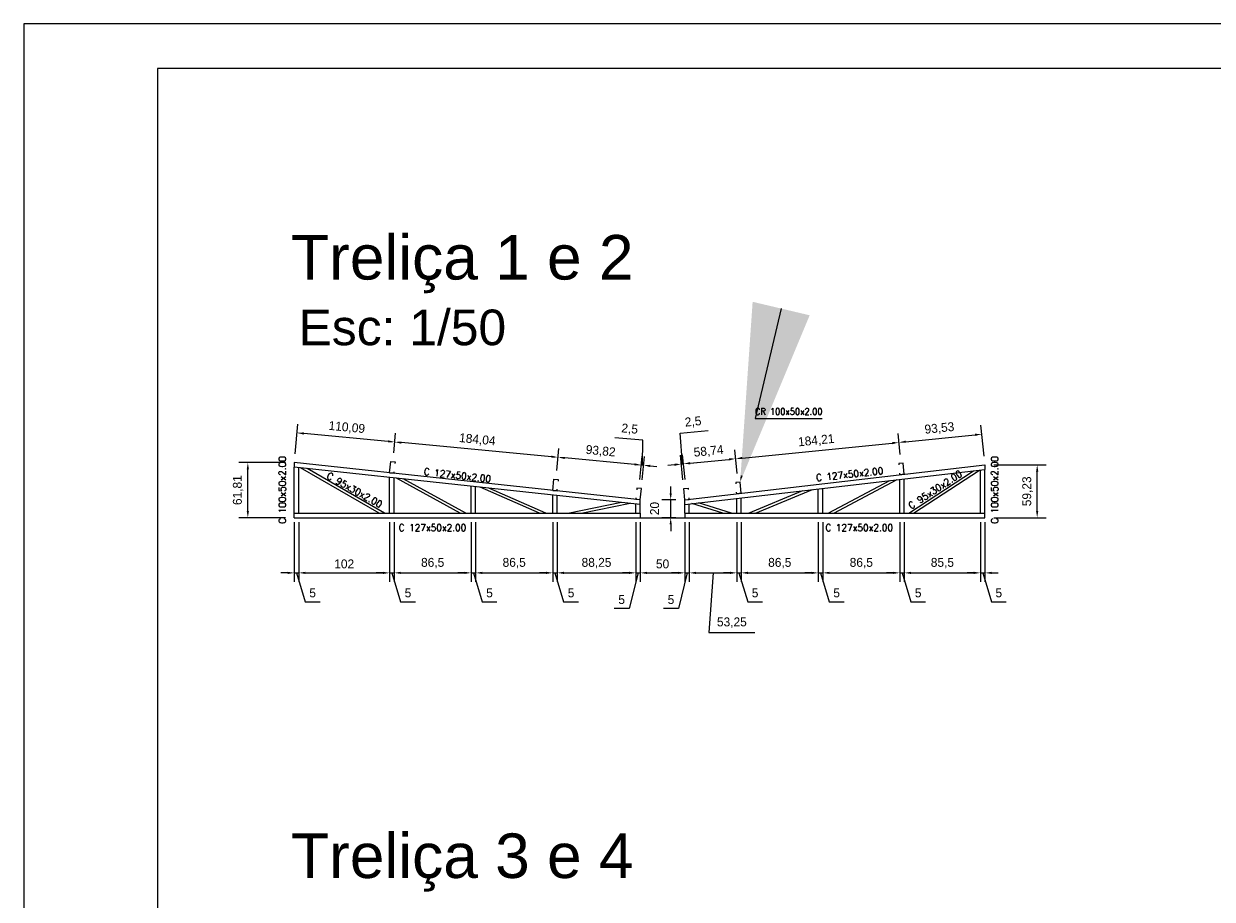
# Model space of a CAD drawing. Header units: millimetres. Extents: x -125 to 300, y 6 to 90.
# Tile 45 of 132: x 27 to 54, y 70 to 90. Entities that reach past the tile are written whole.
import ezdxf
from ezdxf import colors
from ezdxf.entities.mleader import LeaderData, LeaderLine
from ezdxf.enums import TextEntityAlignment as Align
from ezdxf.math import Vec2, Vec3

# ---------------------------------------------------------------- set-up
doc = ezdxf.new("R2010")
doc.units = ezdxf.units.MM
doc.linetypes.add('CYPE_PUNTO', pattern=[0.075, 0, -0.075])
doc.layers.get('0').update_dxf_attribs({"lineweight": 0})
for name, color, linetype, lineweight in [('Aux', 7, 'Continuous', 5), ('Banzo superior e inferior', 2, 'Continuous', 9), ('BARRAS_DE_ACO', 7, 'Continuous', 9), ('COTAS', 7, 'Continuous', 9), ('Diagonal', 76, 'Continuous', 9), ('Metálica', 255, 'Continuous', 9), ('Montante', 212, 'Continuous', 9), ('TERÇAS', 10, 'Continuous', 0), ('Texto carimbo', 7, 'Continuous', 13)]:
    doc.layers.add(name, color=color, linetype=linetype, lineweight=lineweight)
doc.layers.add('MARGINT', color=7, linetype='Continuous')
doc.styles.add('ARIAL', font='arial.ttf')
doc.styles.add('CYPETXT', font='romans', dxfattribs={"height": 0.2})
doc.dimstyles.new('ISO-50', dxfattribs={"dimtxt": 0.2, "dimasz": 0.15, "dimexe": 0.2, "dimexo": 0.2, "dimgap": 0.1, "dimtad": 1, "dimlfac": 50, "dimtxsty": 'Standard', "dimcen": 0.15, "dimclrd": 256, "dimadec": 0, "dimazin": 0, "dimtfac": 1, "dimtmove": 0, "dimatfit": 3, "dimfxl": 0, "dimarcsym": 0})

# ---------------------------------------------------------------- blocks, each defined once
blk = doc.blocks.new('*D141')
at = {"layer": 'COTAS', "color": 0, "lineweight": -2, "transparency": 16777216}
for p, q in [((33.213, 78.769), (33.213, 77.431)), ((33.313, 78.769), (33.313, 77.431))]:
    blk.add_line(p, q, dxfattribs=at)
at = {"layer": 'COTAS', "lineweight": -2, "transparency": 16777216}
for p, q in [((33.063, 77.631), (32.913, 77.631)), ((33.213, 77.631), (33.313, 77.631)), ((33.213, 77.631), (33.313, 77.631)), ((33.263, 77.631), (33.458, 76.981)), ((33.463, 77.631), (33.613, 77.631)), ((33.458, 76.981), (33.791, 76.981))]:
    blk.add_line(p, q, dxfattribs=at)
at = {"layer": 'COTAS', "transparency": 16777216}
for points in [[(33.063, 77.656), (33.063, 77.606), (33.213, 77.631)], [(33.463, 77.656), (33.463, 77.606), (33.313, 77.631)]]:
    blk.add_solid(points, dxfattribs=at)
at = {"layer": 'Defpoints', "color": 0, "transparency": 16777216}
for p in [(33.213, 78.969), (33.313, 78.969), (33.313, 77.631)]:
    blk.add_point(p, dxfattribs=at)
at = {"layer": 'COTAS', "color": 0, "transparency": 16777216, "insert": (33.624, 77.181), "char_height": 0.2, "attachment_point": 5}
blk.add_mtext('5', dxfattribs=at)
blk = doc.blocks.new('*D142')
at = {"layer": 'COTAS', "color": 0, "lineweight": -2, "transparency": 16777216}
for p, q in [((33.313, 78.769), (33.313, 77.431)), ((35.353, 78.769), (35.353, 77.431))]:
    blk.add_line(p, q, dxfattribs=at)
at = {"layer": 'COTAS', "lineweight": -2, "transparency": 16777216}
blk.add_line((33.463, 77.631), (35.203, 77.631), dxfattribs=at)
at = {"layer": 'COTAS', "transparency": 16777216}
for points in [[(33.463, 77.656), (33.463, 77.606), (33.313, 77.631)], [(35.203, 77.656), (35.203, 77.606), (35.353, 77.631)]]:
    blk.add_solid(points, dxfattribs=at)
at = {"layer": 'Defpoints', "color": 0, "transparency": 16777216}
for p in [(33.313, 78.969), (35.353, 78.969), (35.353, 77.631)]:
    blk.add_point(p, dxfattribs=at)
at = {"layer": 'COTAS', "color": 0, "transparency": 16777216, "insert": (34.333, 77.831), "char_height": 0.2, "attachment_point": 5}
blk.add_mtext('102', dxfattribs=at)
blk = doc.blocks.new('*D143')
at = {"layer": 'COTAS', "color": 0, "lineweight": -2, "transparency": 16777216}
for p, q in [((35.353, 78.769), (35.353, 77.431)), ((35.453, 78.769), (35.453, 77.431))]:
    blk.add_line(p, q, dxfattribs=at)
at = {"layer": 'COTAS', "lineweight": -2, "transparency": 16777216}
for p, q in [((35.203, 77.631), (35.053, 77.631)), ((35.353, 77.631), (35.453, 77.631)), ((35.353, 77.631), (35.453, 77.631)), ((35.403, 77.631), (35.598, 76.981)), ((35.603, 77.631), (35.753, 77.631)), ((35.598, 76.981), (35.931, 76.981))]:
    blk.add_line(p, q, dxfattribs=at)
at = {"layer": 'COTAS', "transparency": 16777216}
for points in [[(35.203, 77.656), (35.203, 77.606), (35.353, 77.631)], [(35.603, 77.656), (35.603, 77.606), (35.453, 77.631)]]:
    blk.add_solid(points, dxfattribs=at)
at = {"layer": 'Defpoints', "color": 0, "transparency": 16777216}
for p in [(35.353, 78.969), (35.453, 78.969), (35.453, 77.631)]:
    blk.add_point(p, dxfattribs=at)
at = {"layer": 'COTAS', "color": 0, "transparency": 16777216, "insert": (35.764, 77.181), "char_height": 0.2, "attachment_point": 5}
blk.add_mtext('5', dxfattribs=at)
blk = doc.blocks.new('*D144')
at = {"layer": 'COTAS', "color": 0, "lineweight": -2, "transparency": 16777216}
for p, q in [((35.453, 78.769), (35.453, 77.431)), ((37.183, 78.769), (37.183, 77.431))]:
    blk.add_line(p, q, dxfattribs=at)
at = {"layer": 'COTAS', "lineweight": -2, "transparency": 16777216}
blk.add_line((35.603, 77.631), (37.033, 77.631), dxfattribs=at)
at = {"layer": 'COTAS', "transparency": 16777216}
for points in [[(35.603, 77.656), (35.603, 77.606), (35.453, 77.631)], [(37.033, 77.656), (37.033, 77.606), (37.183, 77.631)]]:
    blk.add_solid(points, dxfattribs=at)
at = {"layer": 'Defpoints', "color": 0, "transparency": 16777216}
for p in [(35.453, 78.969), (37.183, 78.969), (37.183, 77.631)]:
    blk.add_point(p, dxfattribs=at)
at = {"layer": 'COTAS', "color": 0, "transparency": 16777216, "insert": (36.318, 77.848), "char_height": 0.2, "attachment_point": 5}
blk.add_mtext('86,5', dxfattribs=at)
blk = doc.blocks.new('*D145')
at = {"layer": 'COTAS', "color": 0, "lineweight": -2, "transparency": 16777216}
for p, q in [((37.183, 78.769), (37.183, 77.431)), ((37.283, 78.769), (37.283, 77.431))]:
    blk.add_line(p, q, dxfattribs=at)
at = {"layer": 'COTAS', "lineweight": -2, "transparency": 16777216}
for p, q in [((37.033, 77.631), (36.883, 77.631)), ((37.183, 77.631), (37.283, 77.631)), ((37.183, 77.631), (37.283, 77.631)), ((37.233, 77.631), (37.428, 76.981)), ((37.433, 77.631), (37.583, 77.631)), ((37.428, 76.981), (37.761, 76.981))]:
    blk.add_line(p, q, dxfattribs=at)
at = {"layer": 'COTAS', "transparency": 16777216}
for points in [[(37.033, 77.656), (37.033, 77.606), (37.183, 77.631)], [(37.433, 77.656), (37.433, 77.606), (37.283, 77.631)]]:
    blk.add_solid(points, dxfattribs=at)
at = {"layer": 'Defpoints', "color": 0, "transparency": 16777216}
for p in [(37.183, 78.969), (37.283, 78.969), (37.283, 77.631)]:
    blk.add_point(p, dxfattribs=at)
at = {"layer": 'COTAS', "color": 0, "transparency": 16777216, "insert": (37.594, 77.181), "char_height": 0.2, "attachment_point": 5}
blk.add_mtext('5', dxfattribs=at)
blk = doc.blocks.new('*D146')
at = {"layer": 'COTAS', "color": 0, "lineweight": -2, "transparency": 16777216}
for p, q in [((37.283, 78.769), (37.283, 77.431)), ((39.013, 78.769), (39.013, 77.431))]:
    blk.add_line(p, q, dxfattribs=at)
at = {"layer": 'COTAS', "lineweight": -2, "transparency": 16777216}
blk.add_line((37.433, 77.631), (38.863, 77.631), dxfattribs=at)
at = {"layer": 'COTAS', "transparency": 16777216}
for points in [[(37.433, 77.656), (37.433, 77.606), (37.283, 77.631)], [(38.863, 77.656), (38.863, 77.606), (39.013, 77.631)]]:
    blk.add_solid(points, dxfattribs=at)
at = {"layer": 'Defpoints', "color": 0, "transparency": 16777216}
for p in [(37.283, 78.969), (39.013, 78.969), (39.013, 77.631)]:
    blk.add_point(p, dxfattribs=at)
at = {"layer": 'COTAS', "color": 0, "transparency": 16777216, "insert": (38.148, 77.848), "char_height": 0.2, "attachment_point": 5}
blk.add_mtext('86,5', dxfattribs=at)
blk = doc.blocks.new('*D147')
at = {"layer": 'COTAS', "color": 0, "lineweight": -2, "transparency": 16777216}
for p, q in [((39.013, 78.769), (39.013, 77.431)), ((39.113, 78.769), (39.113, 77.431))]:
    blk.add_line(p, q, dxfattribs=at)
at = {"layer": 'COTAS', "lineweight": -2, "transparency": 16777216}
for p, q in [((38.863, 77.631), (38.713, 77.631)), ((39.013, 77.631), (39.113, 77.631)), ((39.013, 77.631), (39.113, 77.631)), ((39.063, 77.631), (39.258, 76.981)), ((39.263, 77.631), (39.413, 77.631)), ((39.258, 76.981), (39.591, 76.981))]:
    blk.add_line(p, q, dxfattribs=at)
at = {"layer": 'COTAS', "transparency": 16777216}
for points in [[(38.863, 77.656), (38.863, 77.606), (39.013, 77.631)], [(39.263, 77.656), (39.263, 77.606), (39.113, 77.631)]]:
    blk.add_solid(points, dxfattribs=at)
at = {"layer": 'Defpoints', "color": 0, "transparency": 16777216}
for p in [(39.013, 78.969), (39.113, 78.969), (39.113, 77.631)]:
    blk.add_point(p, dxfattribs=at)
at = {"layer": 'COTAS', "color": 0, "transparency": 16777216, "insert": (39.424, 77.181), "char_height": 0.2, "attachment_point": 5}
blk.add_mtext('5', dxfattribs=at)
blk = doc.blocks.new('*D148')
at = {"layer": 'COTAS', "color": 0, "lineweight": -2, "transparency": 16777216}
for p, q in [((39.113, 78.769), (39.113, 77.431)), ((40.878, 78.769), (40.878, 77.431))]:
    blk.add_line(p, q, dxfattribs=at)
at = {"layer": 'COTAS', "lineweight": -2, "transparency": 16777216}
blk.add_line((39.263, 77.631), (40.728, 77.631), dxfattribs=at)
at = {"layer": 'COTAS', "transparency": 16777216}
for points in [[(39.263, 77.656), (39.263, 77.606), (39.113, 77.631)], [(40.728, 77.656), (40.728, 77.606), (40.878, 77.631)]]:
    blk.add_solid(points, dxfattribs=at)
at = {"layer": 'Defpoints', "color": 0, "transparency": 16777216}
for p in [(39.113, 78.969), (40.878, 78.969), (40.878, 77.631)]:
    blk.add_point(p, dxfattribs=at)
at = {"layer": 'COTAS', "color": 0, "transparency": 16777216, "insert": (39.995, 77.848), "char_height": 0.2, "attachment_point": 5}
blk.add_mtext('88,25', dxfattribs=at)
blk = doc.blocks.new('*D149')
at = {"layer": 'COTAS', "color": 0, "lineweight": -2, "transparency": 16777216}
for p, q in [((40.878, 78.769), (40.878, 77.431)), ((40.978, 78.769), (40.978, 77.431))]:
    blk.add_line(p, q, dxfattribs=at)
at = {"layer": 'COTAS', "lineweight": -2, "transparency": 16777216}
for p, q in [((40.728, 77.631), (40.578, 77.631)), ((40.928, 77.631), (40.726, 76.831)), ((40.878, 77.631), (40.978, 77.631)), ((40.878, 77.631), (40.978, 77.631)), ((41.128, 77.631), (41.278, 77.631)), ((40.726, 76.831), (40.393, 76.831))]:
    blk.add_line(p, q, dxfattribs=at)
at = {"layer": 'COTAS', "transparency": 16777216}
for points in [[(40.728, 77.656), (40.728, 77.606), (40.878, 77.631)], [(41.128, 77.656), (41.128, 77.606), (40.978, 77.631)]]:
    blk.add_solid(points, dxfattribs=at)
at = {"layer": 'Defpoints', "color": 0, "transparency": 16777216}
for p in [(40.878, 78.969), (40.978, 78.969), (40.978, 77.631)]:
    blk.add_point(p, dxfattribs=at)
at = {"layer": 'COTAS', "color": 0, "transparency": 16777216, "insert": (40.559, 77.031), "char_height": 0.2, "attachment_point": 5}
blk.add_mtext('5', dxfattribs=at)
blk = doc.blocks.new('*D150')
at = {"layer": 'COTAS', "color": 0, "lineweight": -2, "transparency": 16777216}
for p, q in [((40.978, 78.769), (40.978, 77.431)), ((41.978, 78.769), (41.978, 77.431))]:
    blk.add_line(p, q, dxfattribs=at)
at = {"layer": 'COTAS', "lineweight": -2, "transparency": 16777216}
blk.add_line((41.128, 77.631), (41.828, 77.631), dxfattribs=at)
at = {"layer": 'COTAS', "transparency": 16777216}
for points in [[(41.128, 77.656), (41.128, 77.606), (40.978, 77.631)], [(41.828, 77.656), (41.828, 77.606), (41.978, 77.631)]]:
    blk.add_solid(points, dxfattribs=at)
at = {"layer": 'Defpoints', "color": 0, "transparency": 16777216}
for p in [(40.978, 78.969), (41.978, 78.969), (41.978, 77.631)]:
    blk.add_point(p, dxfattribs=at)
at = {"layer": 'COTAS', "color": 0, "transparency": 16777216, "insert": (41.478, 77.831), "char_height": 0.2, "attachment_point": 5}
blk.add_mtext('50', dxfattribs=at)
blk = doc.blocks.new('*D151')
at = {"layer": 'COTAS', "color": 0, "lineweight": -2, "transparency": 16777216}
for p, q in [((41.978, 78.769), (41.978, 77.431)), ((42.078, 78.769), (42.078, 77.431))]:
    blk.add_line(p, q, dxfattribs=at)
at = {"layer": 'COTAS', "lineweight": -2, "transparency": 16777216}
for p, q in [((41.828, 77.631), (41.678, 77.631)), ((42.028, 77.631), (41.834, 76.831)), ((41.978, 77.631), (42.078, 77.631)), ((41.978, 77.631), (42.078, 77.631)), ((42.228, 77.631), (42.378, 77.631)), ((41.834, 76.831), (41.5, 76.831))]:
    blk.add_line(p, q, dxfattribs=at)
at = {"layer": 'COTAS', "transparency": 16777216}
for points in [[(41.828, 77.656), (41.828, 77.606), (41.978, 77.631)], [(42.228, 77.656), (42.228, 77.606), (42.078, 77.631)]]:
    blk.add_solid(points, dxfattribs=at)
at = {"layer": 'Defpoints', "color": 0, "transparency": 16777216}
for p in [(41.978, 78.969), (42.078, 78.969), (42.078, 77.631)]:
    blk.add_point(p, dxfattribs=at)
at = {"layer": 'COTAS', "color": 0, "transparency": 16777216, "insert": (41.667, 77.031), "char_height": 0.2, "attachment_point": 5}
blk.add_mtext('5', dxfattribs=at)
blk = doc.blocks.new('*D152')
at = {"layer": 'COTAS', "color": 0, "lineweight": -2, "transparency": 16777216}
for p, q in [((42.078, 78.769), (42.078, 77.431)), ((43.143, 78.769), (43.143, 77.431))]:
    blk.add_line(p, q, dxfattribs=at)
at = {"layer": 'COTAS', "lineweight": -2, "transparency": 16777216}
for p, q in [((42.228, 77.631), (42.993, 77.631)), ((42.61, 77.631), (42.517, 76.295)), ((42.517, 76.295), (43.55, 76.295))]:
    blk.add_line(p, q, dxfattribs=at)
at = {"layer": 'COTAS', "transparency": 16777216}
for points in [[(42.228, 77.656), (42.228, 77.606), (42.078, 77.631)], [(42.993, 77.656), (42.993, 77.606), (43.143, 77.631)]]:
    blk.add_solid(points, dxfattribs=at)
at = {"layer": 'Defpoints', "color": 0, "transparency": 16777216}
for p in [(42.078, 78.969), (43.143, 78.969), (43.143, 77.631)]:
    blk.add_point(p, dxfattribs=at)
at = {"layer": 'COTAS', "color": 0, "transparency": 16777216, "insert": (43.033, 76.512), "char_height": 0.2, "attachment_point": 5}
blk.add_mtext('53,25', dxfattribs=at)
blk = doc.blocks.new('*D153')
at = {"layer": 'COTAS', "color": 0, "lineweight": -2, "transparency": 16777216}
for p, q in [((43.143, 78.769), (43.143, 77.431)), ((43.243, 78.769), (43.243, 77.431))]:
    blk.add_line(p, q, dxfattribs=at)
at = {"layer": 'COTAS', "lineweight": -2, "transparency": 16777216}
for p, q in [((42.993, 77.631), (42.843, 77.631)), ((43.143, 77.631), (43.243, 77.631)), ((43.143, 77.631), (43.243, 77.631)), ((43.193, 77.631), (43.388, 76.981)), ((43.393, 77.631), (43.543, 77.631)), ((43.388, 76.981), (43.721, 76.981))]:
    blk.add_line(p, q, dxfattribs=at)
at = {"layer": 'COTAS', "transparency": 16777216}
for points in [[(42.993, 77.656), (42.993, 77.606), (43.143, 77.631)], [(43.393, 77.656), (43.393, 77.606), (43.243, 77.631)]]:
    blk.add_solid(points, dxfattribs=at)
at = {"layer": 'Defpoints', "color": 0, "transparency": 16777216}
for p in [(43.143, 78.969), (43.243, 78.969), (43.243, 77.631)]:
    blk.add_point(p, dxfattribs=at)
at = {"layer": 'COTAS', "color": 0, "transparency": 16777216, "insert": (43.554, 77.181), "char_height": 0.2, "attachment_point": 5}
blk.add_mtext('5', dxfattribs=at)
blk = doc.blocks.new('*D154')
at = {"layer": 'COTAS', "color": 0, "lineweight": -2, "transparency": 16777216}
for p, q in [((43.243, 78.769), (43.243, 77.431)), ((44.973, 78.769), (44.973, 77.431))]:
    blk.add_line(p, q, dxfattribs=at)
at = {"layer": 'COTAS', "lineweight": -2, "transparency": 16777216}
blk.add_line((43.393, 77.631), (44.823, 77.631), dxfattribs=at)
at = {"layer": 'COTAS', "transparency": 16777216}
for points in [[(43.393, 77.656), (43.393, 77.606), (43.243, 77.631)], [(44.823, 77.656), (44.823, 77.606), (44.973, 77.631)]]:
    blk.add_solid(points, dxfattribs=at)
at = {"layer": 'Defpoints', "color": 0, "transparency": 16777216}
for p in [(43.243, 78.969), (44.973, 78.969), (44.973, 77.631)]:
    blk.add_point(p, dxfattribs=at)
at = {"layer": 'COTAS', "color": 0, "transparency": 16777216, "insert": (44.108, 77.848), "char_height": 0.2, "attachment_point": 5}
blk.add_mtext('86,5', dxfattribs=at)
blk = doc.blocks.new('*D155')
at = {"layer": 'COTAS', "color": 0, "lineweight": -2, "transparency": 16777216}
for p, q in [((44.973, 78.769), (44.973, 77.431)), ((45.073, 78.769), (45.073, 77.431))]:
    blk.add_line(p, q, dxfattribs=at)
at = {"layer": 'COTAS', "lineweight": -2, "transparency": 16777216}
for p, q in [((44.823, 77.631), (44.673, 77.631)), ((44.973, 77.631), (45.073, 77.631)), ((44.973, 77.631), (45.073, 77.631)), ((45.023, 77.631), (45.218, 76.981)), ((45.223, 77.631), (45.373, 77.631)), ((45.218, 76.981), (45.551, 76.981))]:
    blk.add_line(p, q, dxfattribs=at)
at = {"layer": 'COTAS', "transparency": 16777216}
for points in [[(44.823, 77.656), (44.823, 77.606), (44.973, 77.631)], [(45.223, 77.656), (45.223, 77.606), (45.073, 77.631)]]:
    blk.add_solid(points, dxfattribs=at)
at = {"layer": 'Defpoints', "color": 0, "transparency": 16777216}
for p in [(44.973, 78.969), (45.073, 78.969), (45.073, 77.631)]:
    blk.add_point(p, dxfattribs=at)
at = {"layer": 'COTAS', "color": 0, "transparency": 16777216, "insert": (45.384, 77.181), "char_height": 0.2, "attachment_point": 5}
blk.add_mtext('5', dxfattribs=at)
blk = doc.blocks.new('*D156')
at = {"layer": 'COTAS', "color": 0, "lineweight": -2, "transparency": 16777216}
for p, q in [((45.073, 78.769), (45.073, 77.431)), ((46.803, 78.769), (46.803, 77.431))]:
    blk.add_line(p, q, dxfattribs=at)
at = {"layer": 'COTAS', "lineweight": -2, "transparency": 16777216}
blk.add_line((45.223, 77.631), (46.653, 77.631), dxfattribs=at)
at = {"layer": 'COTAS', "transparency": 16777216}
for points in [[(45.223, 77.656), (45.223, 77.606), (45.073, 77.631)], [(46.653, 77.656), (46.653, 77.606), (46.803, 77.631)]]:
    blk.add_solid(points, dxfattribs=at)
at = {"layer": 'Defpoints', "color": 0, "transparency": 16777216}
for p in [(45.073, 78.969), (46.803, 78.969), (46.803, 77.631)]:
    blk.add_point(p, dxfattribs=at)
at = {"layer": 'COTAS', "color": 0, "transparency": 16777216, "insert": (45.938, 77.848), "char_height": 0.2, "attachment_point": 5}
blk.add_mtext('86,5', dxfattribs=at)
blk = doc.blocks.new('*D157')
at = {"layer": 'COTAS', "color": 0, "lineweight": -2, "transparency": 16777216}
for p, q in [((46.803, 78.769), (46.803, 77.431)), ((46.903, 78.769), (46.903, 77.431))]:
    blk.add_line(p, q, dxfattribs=at)
at = {"layer": 'COTAS', "lineweight": -2, "transparency": 16777216}
for p, q in [((46.653, 77.631), (46.503, 77.631)), ((46.803, 77.631), (46.903, 77.631)), ((46.803, 77.631), (46.903, 77.631)), ((46.853, 77.631), (47.048, 76.981)), ((47.053, 77.631), (47.203, 77.631)), ((47.048, 76.981), (47.381, 76.981))]:
    blk.add_line(p, q, dxfattribs=at)
at = {"layer": 'COTAS', "transparency": 16777216}
for points in [[(46.653, 77.656), (46.653, 77.606), (46.803, 77.631)], [(47.053, 77.656), (47.053, 77.606), (46.903, 77.631)]]:
    blk.add_solid(points, dxfattribs=at)
at = {"layer": 'Defpoints', "color": 0, "transparency": 16777216}
for p in [(46.803, 78.969), (46.903, 78.969), (46.903, 77.631)]:
    blk.add_point(p, dxfattribs=at)
at = {"layer": 'COTAS', "color": 0, "transparency": 16777216, "insert": (47.214, 77.181), "char_height": 0.2, "attachment_point": 5}
blk.add_mtext('5', dxfattribs=at)
blk = doc.blocks.new('*D158')
at = {"layer": 'COTAS', "color": 0, "lineweight": -2, "transparency": 16777216}
for p, q in [((46.903, 78.769), (46.903, 77.431)), ((48.613, 78.769), (48.613, 77.431))]:
    blk.add_line(p, q, dxfattribs=at)
at = {"layer": 'COTAS', "lineweight": -2, "transparency": 16777216}
blk.add_line((47.053, 77.631), (48.463, 77.631), dxfattribs=at)
at = {"layer": 'COTAS', "transparency": 16777216}
for points in [[(47.053, 77.656), (47.053, 77.606), (46.903, 77.631)], [(48.463, 77.656), (48.463, 77.606), (48.613, 77.631)]]:
    blk.add_solid(points, dxfattribs=at)
at = {"layer": 'Defpoints', "color": 0, "transparency": 16777216}
for p in [(46.903, 78.969), (48.613, 78.969), (48.613, 77.631)]:
    blk.add_point(p, dxfattribs=at)
at = {"layer": 'COTAS', "color": 0, "transparency": 16777216, "insert": (47.758, 77.848), "char_height": 0.2, "attachment_point": 5}
blk.add_mtext('85,5', dxfattribs=at)
blk = doc.blocks.new('*D159')
at = {"layer": 'COTAS', "color": 0, "lineweight": -2, "transparency": 16777216}
for p, q in [((48.613, 78.769), (48.613, 77.431)), ((48.713, 78.769), (48.713, 77.431))]:
    blk.add_line(p, q, dxfattribs=at)
at = {"layer": 'COTAS', "lineweight": -2, "transparency": 16777216}
for p, q in [((48.463, 77.631), (48.313, 77.631)), ((48.613, 77.631), (48.713, 77.631)), ((48.613, 77.631), (48.713, 77.631)), ((48.663, 77.631), (48.858, 76.981)), ((48.863, 77.631), (49.013, 77.631)), ((48.858, 76.981), (49.191, 76.981))]:
    blk.add_line(p, q, dxfattribs=at)
at = {"layer": 'COTAS', "transparency": 16777216}
for points in [[(48.463, 77.656), (48.463, 77.606), (48.613, 77.631)], [(48.863, 77.656), (48.863, 77.606), (48.713, 77.631)]]:
    blk.add_solid(points, dxfattribs=at)
at = {"layer": 'Defpoints', "color": 0, "transparency": 16777216}
for p in [(48.613, 78.969), (48.713, 78.969), (48.713, 77.631)]:
    blk.add_point(p, dxfattribs=at)
at = {"layer": 'COTAS', "color": 0, "transparency": 16777216, "insert": (49.024, 77.181), "char_height": 0.2, "attachment_point": 5}
blk.add_mtext('5', dxfattribs=at)
blk = doc.blocks.new('Terças 127x50')
at = {"layer": 'TERÇAS'}
for p, q in [((-212.865, 71.834), (-212.965, 71.834)), ((-212.965, 71.834), (-212.965, 71.8)), ((-212.865, 71.58), (-212.865, 71.834)), ((-212.965, 71.58), (-212.965, 71.614)), ((-212.865, 71.58), (-212.965, 71.58))]:
    blk.add_line(p, q, dxfattribs=at)
blk = doc.blocks.new('*D163')
at = {"layer": 'COTAS', "color": 0, "lineweight": -2, "transparency": 16777216}
for p, q in [((33.013, 80.105), (31.97, 80.105)), ((33.013, 78.869), (31.97, 78.869))]:
    blk.add_line(p, q, dxfattribs=at)
at = {"layer": 'COTAS', "lineweight": -2, "transparency": 16777216}
blk.add_line((32.17, 79.019), (32.17, 79.955), dxfattribs=at)
at = {"layer": 'COTAS', "transparency": 16777216}
for points in [[(32.145, 79.955), (32.195, 79.955), (32.17, 80.105)], [(32.145, 79.019), (32.195, 79.019), (32.17, 78.869)]]:
    blk.add_solid(points, dxfattribs=at)
at = {"layer": 'Defpoints', "color": 0, "transparency": 16777216}
for p in [(32.17, 80.105), (33.213, 80.105), (33.213, 78.869)]:
    blk.add_point(p, dxfattribs=at)
at = {"layer": 'COTAS', "color": 0, "transparency": 16777216, "insert": (31.953, 79.487), "char_height": 0.2, "attachment_point": 5, "rotation": 90}
blk.add_mtext('61,81', dxfattribs=at)
blk = doc.blocks.new('*D164')
at = {"layer": 'COTAS', "lineweight": -2, "transparency": 16777216}
for p, q in [((41.034, 80.605), (40.403, 80.663)), ((41.025, 80.047), (41.034, 80.605)), ((40.851, 80.064), (40.702, 80.078)), ((41.05, 80.045), (41.001, 80.05)), ((41.05, 80.045), (41.001, 80.05)), ((41.2, 80.031), (41.349, 80.017))]:
    blk.add_line(p, q, dxfattribs=at)
at = {"layer": 'COTAS', "color": 0, "lineweight": -2, "transparency": 16777216}
for p, q in [((40.97, 79.726), (41.019, 80.249)), ((41.02, 79.721), (41.069, 80.244))]:
    blk.add_line(p, q, dxfattribs=at)
at = {"layer": 'COTAS', "transparency": 16777216}
for points in [[(40.853, 80.089), (40.849, 80.039), (41.001, 80.05)], [(41.202, 80.056), (41.197, 80.006), (41.05, 80.045)]]:
    blk.add_solid(points, dxfattribs=at)
at = {"layer": 'Defpoints', "color": 0, "transparency": 16777216}
for p in [(41.001, 80.05), (40.952, 79.526), (41.001, 79.522)]:
    blk.add_point(p, dxfattribs=at)
at = {"layer": 'COTAS', "color": 0, "transparency": 16777216, "insert": (40.739, 80.85), "char_height": 0.2, "attachment_point": 5, "rotation": 354.6617}
blk.add_mtext('2,5', dxfattribs=at)
blk = doc.blocks.new('*D165')
at = {"layer": 'COTAS', "color": 0, "lineweight": -2, "transparency": 16777216}
for p, q in [((39.105, 79.928), (39.151, 80.423)), ((40.97, 79.726), (41.019, 80.249))]:
    blk.add_line(p, q, dxfattribs=at)
at = {"layer": 'COTAS', "lineweight": -2, "transparency": 16777216}
blk.add_line((40.851, 80.064), (39.282, 80.21), dxfattribs=at)
at = {"layer": 'COTAS', "transparency": 16777216}
for points in [[(39.284, 80.235), (39.279, 80.185), (39.132, 80.224)], [(40.853, 80.089), (40.849, 80.039), (41.001, 80.05)]]:
    blk.add_solid(points, dxfattribs=at)
at = {"layer": 'Defpoints', "color": 0, "transparency": 16777216}
for p in [(39.132, 80.224), (39.086, 79.729), (40.952, 79.526)]:
    blk.add_point(p, dxfattribs=at)
at = {"layer": 'COTAS', "color": 0, "transparency": 16777216, "insert": (40.087, 80.353), "char_height": 0.2, "attachment_point": 5, "rotation": 354.6617}
blk.add_mtext('93,82', dxfattribs=at)
blk = doc.blocks.new('*D166')
at = {"layer": 'COTAS', "color": 0, "lineweight": -2, "transparency": 16777216}
for p, q in [((35.445, 80.322), (35.486, 80.766)), ((39.105, 79.928), (39.151, 80.423))]:
    blk.add_line(p, q, dxfattribs=at)
at = {"layer": 'COTAS', "lineweight": -2, "transparency": 16777216}
blk.add_line((38.983, 80.238), (35.617, 80.553), dxfattribs=at)
at = {"layer": 'COTAS', "transparency": 16777216}
for points in [[(35.619, 80.578), (35.614, 80.528), (35.467, 80.567)], [(38.985, 80.263), (38.981, 80.213), (39.132, 80.224)]]:
    blk.add_solid(points, dxfattribs=at)
at = {"layer": 'Defpoints', "color": 0, "transparency": 16777216}
for p in [(35.467, 80.567), (35.426, 80.123), (39.086, 79.729)]:
    blk.add_point(p, dxfattribs=at)
at = {"layer": 'COTAS', "color": 0, "transparency": 16777216, "insert": (37.32, 80.611), "char_height": 0.2, "attachment_point": 5, "rotation": 354.6617}
blk.add_mtext('184,04', dxfattribs=at)
blk = doc.blocks.new('*D167')
at = {"layer": 'COTAS', "color": 0, "lineweight": -2, "transparency": 16777216}
for p, q in [((33.231, 80.304), (33.294, 80.971)), ((35.445, 80.322), (35.486, 80.766))]:
    blk.add_line(p, q, dxfattribs=at)
at = {"layer": 'COTAS', "lineweight": -2, "transparency": 16777216}
blk.add_line((35.318, 80.581), (33.424, 80.758), dxfattribs=at)
at = {"layer": 'COTAS', "transparency": 16777216}
for points in [[(33.427, 80.783), (33.422, 80.733), (33.275, 80.772)], [(35.32, 80.606), (35.316, 80.556), (35.467, 80.567)]]:
    blk.add_solid(points, dxfattribs=at)
at = {"layer": 'Defpoints', "color": 0, "transparency": 16777216}
for p in [(33.275, 80.772), (33.213, 80.105), (35.426, 80.123)]:
    blk.add_point(p, dxfattribs=at)
at = {"layer": 'COTAS', "color": 0, "transparency": 16777216, "insert": (34.391, 80.885), "char_height": 0.2, "attachment_point": 5, "rotation": 354.6617}
blk.add_mtext('110,09', dxfattribs=at)
blk = doc.blocks.new('*D168')
at = {"layer": 'COTAS', "lineweight": -2, "transparency": 16777216}
for p, q in [((41.871, 80.764), (42.501, 80.826)), ((41.923, 80.074), (41.871, 80.764)), ((41.749, 80.057), (41.599, 80.042)), ((41.898, 80.072), (41.948, 80.077)), ((41.898, 80.072), (41.948, 80.077)), ((42.097, 80.092), (42.246, 80.107))]:
    blk.add_line(p, q, dxfattribs=at)
at = {"layer": 'COTAS', "color": 0, "lineweight": -2, "transparency": 16777216}
for p, q in [((41.933, 79.721), (41.878, 80.271)), ((41.983, 79.726), (41.928, 80.276))]:
    blk.add_line(p, q, dxfattribs=at)
at = {"layer": 'COTAS', "transparency": 16777216}
for points in [[(41.746, 80.082), (41.751, 80.032), (41.898, 80.072)], [(42.094, 80.117), (42.099, 80.067), (41.948, 80.077)]]:
    blk.add_solid(points, dxfattribs=at)
at = {"layer": 'Defpoints', "color": 0, "transparency": 16777216}
for p in [(41.948, 80.077), (41.953, 79.522), (42.002, 79.527)]:
    blk.add_point(p, dxfattribs=at)
at = {"layer": 'COTAS', "color": 0, "transparency": 16777216, "insert": (42.164, 81.011), "char_height": 0.2, "attachment_point": 5, "rotation": 5.6851}
blk.add_mtext('2,5', dxfattribs=at)
blk = doc.blocks.new('*D169')
at = {"layer": 'COTAS', "color": 0, "lineweight": -2, "transparency": 16777216}
for p, q in [((43.149, 79.864), (43.097, 80.392)), ((41.983, 79.726), (41.928, 80.276))]:
    blk.add_line(p, q, dxfattribs=at)
at = {"layer": 'COTAS', "lineweight": -2, "transparency": 16777216}
blk.add_line((42.097, 80.092), (42.967, 80.178), dxfattribs=at)
at = {"layer": 'COTAS', "transparency": 16777216}
for points in [[(42.094, 80.117), (42.099, 80.067), (41.948, 80.077)], [(42.965, 80.203), (42.97, 80.153), (43.117, 80.193)]]:
    blk.add_solid(points, dxfattribs=at)
at = {"layer": 'Defpoints', "color": 0, "transparency": 16777216}
for p in [(43.117, 80.193), (42.002, 79.527), (43.169, 79.664)]:
    blk.add_point(p, dxfattribs=at)
at = {"layer": 'COTAS', "color": 0, "transparency": 16777216, "insert": (42.511, 80.351), "char_height": 0.2, "attachment_point": 5, "rotation": 5.6851}
blk.add_mtext('58,74', dxfattribs=at)
blk = doc.blocks.new('*D170')
at = {"layer": 'COTAS', "color": 0, "lineweight": -2, "transparency": 16777216}
for p, q in [((46.809, 80.29), (46.763, 80.757)), ((43.149, 79.864), (43.097, 80.392))]:
    blk.add_line(p, q, dxfattribs=at)
at = {"layer": 'COTAS', "lineweight": -2, "transparency": 16777216}
blk.add_line((43.266, 80.208), (46.633, 80.543), dxfattribs=at)
at = {"layer": 'COTAS', "transparency": 16777216}
for points in [[(46.631, 80.568), (46.636, 80.518), (46.783, 80.558)], [(43.263, 80.233), (43.268, 80.183), (43.117, 80.193)]]:
    blk.add_solid(points, dxfattribs=at)
at = {"layer": 'Defpoints', "color": 0, "transparency": 16777216}
for p in [(46.783, 80.558), (46.829, 80.091), (43.169, 79.664)]:
    blk.add_point(p, dxfattribs=at)
at = {"layer": 'COTAS', "color": 0, "transparency": 16777216, "insert": (44.928, 80.591), "char_height": 0.2, "attachment_point": 5, "rotation": 5.6851}
blk.add_mtext('184,21', dxfattribs=at)
blk = doc.blocks.new('*D171')
at = {"layer": 'COTAS', "color": 0, "lineweight": -2, "transparency": 16777216}
for p, q in [((48.693, 80.252), (48.624, 80.942)), ((46.809, 80.29), (46.763, 80.757))]:
    blk.add_line(p, q, dxfattribs=at)
at = {"layer": 'COTAS', "lineweight": -2, "transparency": 16777216}
blk.add_line((46.932, 80.573), (48.495, 80.729), dxfattribs=at)
at = {"layer": 'COTAS', "transparency": 16777216}
for points in [[(46.93, 80.598), (46.934, 80.548), (46.783, 80.558)], [(48.492, 80.753), (48.497, 80.704), (48.644, 80.743)]]:
    blk.add_solid(points, dxfattribs=at)
at = {"layer": 'Defpoints', "color": 0, "transparency": 16777216}
for p in [(48.644, 80.743), (46.829, 80.091), (48.713, 80.053)]:
    blk.add_point(p, dxfattribs=at)
at = {"layer": 'COTAS', "color": 0, "transparency": 16777216, "insert": (47.692, 80.866), "char_height": 0.2, "attachment_point": 5, "rotation": 5.6851}
blk.add_mtext('93,53', dxfattribs=at)
blk = doc.blocks.new('*D172')
at = {"layer": 'COTAS', "color": 0, "lineweight": -2, "transparency": 16777216}
for p, q in [((48.913, 80.053), (50.085, 80.053)), ((48.913, 78.869), (50.085, 78.869))]:
    blk.add_line(p, q, dxfattribs=at)
at = {"layer": 'COTAS', "lineweight": -2, "transparency": 16777216}
blk.add_line((49.885, 79.019), (49.885, 79.903), dxfattribs=at)
at = {"layer": 'COTAS', "transparency": 16777216}
for points in [[(49.86, 79.903), (49.91, 79.903), (49.885, 80.053)], [(49.86, 79.019), (49.91, 79.019), (49.885, 78.869)]]:
    blk.add_solid(points, dxfattribs=at)
at = {"layer": 'Defpoints', "color": 0, "transparency": 16777216}
for p in [(48.713, 80.053), (49.885, 80.053), (48.713, 78.869)]:
    blk.add_point(p, dxfattribs=at)
at = {"layer": 'COTAS', "color": 0, "transparency": 16777216, "insert": (49.669, 79.461), "char_height": 0.2, "attachment_point": 5, "rotation": 90}
blk.add_mtext('59,23', dxfattribs=at)
blk = doc.blocks.new('*D173')
at = {"layer": 'COTAS', "lineweight": -2, "transparency": 16777216}
for p, q in [((41.66, 79.419), (41.66, 79.569)), ((41.66, 78.869), (41.66, 79.269)), ((41.66, 78.719), (41.66, 78.569))]:
    blk.add_line(p, q, dxfattribs=at)
at = {"layer": 'COTAS', "color": 0, "lineweight": -2, "transparency": 16777216}
for p, q in [((41.778, 79.269), (41.46, 79.269)), ((41.778, 78.869), (41.46, 78.869))]:
    blk.add_line(p, q, dxfattribs=at)
at = {"layer": 'COTAS', "transparency": 16777216}
for points in [[(41.635, 79.419), (41.685, 79.419), (41.66, 79.269)], [(41.635, 78.719), (41.685, 78.719), (41.66, 78.869)]]:
    blk.add_solid(points, dxfattribs=at)
at = {"layer": 'Defpoints', "color": 0, "transparency": 16777216}
for p in [(41.66, 79.269), (41.978, 79.269), (41.978, 78.869)]:
    blk.add_point(p, dxfattribs=at)
at = {"layer": 'COTAS', "color": 0, "transparency": 16777216, "insert": (41.3, 79.074), "char_height": 0.2, "attachment_point": 5, "rotation": 90}
blk.add_mtext('20', dxfattribs=at)

msp = doc.modelspace()

# ---------------------------------------------------------------- linework, layer by layer
at = {"layer": 'Aux'}
msp.add_lwpolyline([(27.14143, 5.85156), (146.04142, 5.85156), (146.04142, 89.95156), (27.14143, 89.95156)], close=True, dxfattribs=at)
at = {"layer": 'Banzo superior e inferior'}
for p, q in [((40.97777, 79.26892), (33.21277, 80.10522)), ((33.21277, 80.10522), (33.21277, 80.00464)), ((41.97777, 79.26892), (48.71277, 80.05343)), ((48.71277, 80.05333), (48.71277, 79.95275)), ((40.97777, 79.16834), (33.21277, 80.00464)), ((41.97777, 79.16824), (48.71277, 79.95275)), ((40.97777, 79.16834), (40.97777, 79.26892)), ((41.97777, 79.16834), (41.97777, 79.26892)), ((33.21277, 78.96892), (40.97777, 78.96892)), ((33.21277, 78.86892), (33.21277, 78.96892)), ((40.97777, 78.96892), (40.97777, 78.86892)), ((41.97777, 78.96892), (48.71277, 78.96892)), ((41.97777, 78.96892), (41.97777, 78.86892)), ((48.71277, 78.86892), (48.71277, 78.96892)), ((33.21277, 78.86892), (40.97777, 78.86892)), ((40.97777, 78.86892), (41.97777, 78.86892)), ((41.97777, 78.86892), (48.71277, 78.86892))]:
    msp.add_line(p, q, dxfattribs=at)
at = {"layer": 'BARRAS_DE_ACO', "linetype": 'CYPE_PUNTO'}
msp.add_line((41.97777, 78.86892), (42.00462, 78.86892), dxfattribs=at)
at = {"layer": 'BARRAS_DE_ACO'}
for p in [(43.14277, 78.86892), (43.14326, 78.86892)]:
    msp.add_line(p, (43.14277, 78.86908), dxfattribs=at)
at = {"layer": 'Diagonal'}
for p, q in [((35.1197, 78.96892), (33.35304, 79.98953)), ((35.23964, 78.96892), (33.50047, 79.97365)), ((36.93854, 78.96892), (35.50289, 79.75799)), ((47.00079, 78.96892), (48.45897, 79.92319)), ((47.11036, 78.96892), (48.59227, 79.93872)), ((37.06311, 78.96892), (35.65782, 79.7413)), ((38.71227, 78.96892), (37.38556, 79.55522)), ((38.8607, 78.96892), (37.58183, 79.53409)), ((43.56157, 78.96892), (44.84479, 79.5022)), ((45.19685, 78.96892), (46.57874, 79.70418)), ((45.32458, 78.96892), (46.74228, 79.72323)), ((43.40522, 78.96892), (44.62755, 79.4769)), ((39.35362, 78.96892), (40.55628, 79.21374)), ((39.65441, 78.96892), (40.75299, 79.19255)), ((42.82701, 78.96892), (42.13772, 79.18688)), ((43.02602, 78.96892), (42.28316, 79.20382))]:
    msp.add_line(p, q, dxfattribs=at)
at = {"layer": 'MARGINT'}
msp.add_lwpolyline([(30.14142, 6.85151), (145.04023, 6.85156), (145.04023, 88.95156), (30.14142, 88.95151)], close=True, dxfattribs=at)
at = {"layer": 'Metálica'}
msp.add_solid([(43.22904, 79.8209), (43.27771, 79.80945), (43.21904, 79.66916)], dxfattribs=at)
at = {"layer": 'Montante'}
for p, q in [((33.21277, 78.96892), (33.21277, 80.00464)), ((33.31277, 78.96892), (33.31277, 79.99387)), ((35.35277, 78.96892), (35.35277, 79.77416)), ((35.45277, 78.96892), (35.45277, 79.76339)), ((48.61277, 78.96892), (48.61277, 79.9411)), ((48.71277, 78.96892), (48.71277, 79.95275)), ((37.18277, 78.96892), (37.18277, 79.57707)), ((37.28277, 78.96892), (37.28277, 79.5663)), ((44.97277, 78.96892), (44.97277, 79.51711)), ((45.07277, 78.96892), (45.07277, 79.52876)), ((46.80277, 78.96892), (46.80277, 79.73027)), ((46.90277, 78.96892), (46.90277, 79.74192)), ((39.01277, 78.96892), (39.01277, 79.37997)), ((39.11277, 78.96892), (39.11277, 79.3692)), ((43.14277, 78.96892), (43.14277, 79.30395)), ((43.24277, 78.96892), (43.24277, 79.31559)), ((40.87777, 78.96892), (40.87777, 79.17911)), ((40.97777, 78.96892), (40.97777, 79.16834)), ((41.97777, 78.96892), (41.97777, 79.16834)), ((42.07777, 78.96892), (42.07777, 79.17989))]:
    msp.add_line(p, q, dxfattribs=at)

# ---------------------------------------------------------------- block references
at = {"layer": 'Metálica', "xscale": -1}
for p, rotation in [((-183.19315, 28.17437), 354.7233666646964), ((-179.53315, 27.78018), 354.7233666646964), ((-162.74964, -13.04541), 5.685108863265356)]:
    msp.add_blockref('Terças 127x50', p, dxfattribs=dict(at, rotation=rotation))
at = {"layer": 'Metálica'}
for p, rotation in [((265.52377, 28.46063), 5.360094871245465), ((246.26012, -11.80469), 354.6616536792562), ((261.86377, 28.03431), 5.360094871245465)]:
    msp.add_blockref('Terças 127x50', p, dxfattribs=dict(at, rotation=rotation))

# ---------------------------------------------------------------- texts
at = {"style": 'CYPETXT'}
for s, width, p, p2 in [('CR 100x50x2.00', 0.786722, (43.55106, 81.17573), (45.06756, 81.17573)), ('C 127x50x2.00', 0.85471, (35.55538, 78.56891), (37.07188, 78.56891)), ('C 127x50x2.00', 0.85471, (45.13371, 78.56891), (46.65021, 78.56891))]:
    msp.add_text(s, height=0.1533333, dxfattribs=dict(at, width=width)).set_placement(p, p2, align=Align.FIT)
for s, rotation, width, p, p2 in [('C 100x50x2.00', 90, 0.85471, (33.02185, 78.73254), (33.02185, 80.24904)), ('C 100x50x2.00', 90, 0.85471, (49.0075, 78.73254), (49.0075, 80.24904)), ('C 95x30x2.00', 330.770145, 0.853982, (33.921, 79.76171), (35.13445, 79.08271)), ('C 127x50x2.00', 353.400284, 0.85471, (36.11181, 79.83179), (37.61826, 79.6575)), ('C 127x50x2.00', 6.100166, 0.85471, (44.9304, 79.68747), (46.43832, 79.84862)), ('C 95x30x2.00', 33.363503, 0.853982, (47.05774, 79.05145), (48.21909, 79.81616))]:
    msp.add_text(s, height=0.1533333, rotation=rotation, dxfattribs=dict(at, width=width)).set_placement(p, p2, align=Align.FIT)
at = {"layer": 'Texto carimbo', "width": 22.1468295, "attachment_point": 1, "style": 'ARIAL'}
for s, insert, char_height in [('{\\f@Arial Unicode MS|b0|i0|c0|p34;Treliça 1 e 2}', (33.14072, 85.2125), 1), ('{\\f@Arial Unicode MS|b0|i0|c0|p34;Esc: 1/50}', (33.30886, 83.539), 0.8), ('{\\f@Arial Unicode MS|b0|i0|c0|p34;Treliça 3 e 4}', (33.14072, 71.78426), 1)]:
    msp.add_mtext(s, dxfattribs=dict(at, insert=insert, char_height=char_height))

# ---------------------------------------------------------------- dimensions: what is measured, and where the dimension line sits
at = {"layer": 'COTAS'}
for base, p1, p2, angle, picture, middle, dimtype in [((41.94759, 80.07678), (41.9526, 79.52167), (42.00236, 79.52662), 5.685109, '*D168', (41.97026, 80.77366), 161), ((41.00051, 80.04976), (41.0014, 79.52182), (40.95161, 79.52647), 174.661654, '*D164', (40.93432, 80.61381), 161), ((32.169937, 80.105215), (33.212766, 78.86892), (33.212766, 80.105215), 90, '*D163', (32.169937, 79.487068), 160), ((41.66003, 79.26892), (41.97777, 78.86892), (41.97777, 79.26892), 90, '*D173', (41.50003, 79.07405), 160)]:
    dim = msp.add_linear_dim(base=base, p1=p1, p2=p2, angle=angle, dimstyle='ISO-50', override={"dimtmove": 1}, dxfattribs=at)
    dim.commit()
    dim.dimension.update_dxf_attribs({"geometry": picture, "text_midpoint": middle, "dimtype": dimtype})
for base, p1, p2, angle, picture, middle in [((33.27504, 80.77164), (35.42591, 80.12306), (33.21277, 80.10522), 354.661654, '*D167', (34.39137, 80.88494)), ((48.64408, 80.74342), (46.82926, 80.09081), (48.71277, 80.05343), 185.685109, '*D171', (47.69194, 80.86638)), ((35.46738, 80.56679), (39.08591, 79.72888), (35.42591, 80.12306), 354.661654, '*D166', (37.31995, 80.61129)), ((46.78274, 80.55813), (43.16926, 79.66449), (46.82926, 80.09081), 185.685109, '*D170', (44.92822, 80.59125)), ((39.13221, 80.22433), (40.95161, 79.52647), (39.08591, 79.72888), 354.661654, '*D165', (40.08652, 80.35277)), ((43.11663, 80.19316), (42.00236, 79.52662), (43.16926, 79.66449), 185.685109, '*D169', (42.51065, 80.35057)), ((49.88534, 80.05343), (48.71277, 78.86892), (48.71277, 80.05343), 90, '*D172', (49.66867, 79.46117))]:
    dim = msp.add_linear_dim(base=base, p1=p1, p2=p2, angle=angle, dimstyle='ISO-50', override={"dimtmove": 1}, dxfattribs=at)
    dim.commit()
    dim.dimension.update_dxf_attribs({"geometry": picture, "text_midpoint": middle})
for base, p1, p2, picture, middle in [((33.31277, 77.63101), (33.21277, 78.96892), (33.31277, 78.96892), '*D141', (33.55777, 77.18101)), ((35.35277, 77.63101), (33.31277, 78.96892), (35.35277, 78.96892), '*D142', (34.33277, 77.83101)), ((35.45277, 77.63101), (35.35277, 78.96892), (35.45277, 78.96892), '*D143', (35.69777, 77.18101)), ((37.18277, 77.63101), (35.45277, 78.96892), (37.18277, 78.96892), '*D144', (36.31777, 77.84767)), ((37.28277, 77.63101), (37.18277, 78.96892), (37.28277, 78.96892), '*D145', (37.52777, 77.18101)), ((39.01277, 77.63101), (37.28277, 78.96892), (39.01277, 78.96892), '*D146', (38.14777, 77.84767)), ((39.11277, 77.63101), (39.01277, 78.96892), (39.11277, 78.96892), '*D147', (39.35777, 77.18101)), ((40.87777, 77.63101), (39.11277, 78.96892), (40.87777, 78.96892), '*D148', (39.99527, 77.84767)), ((41.97777, 77.63101), (40.97777, 78.96892), (41.97777, 78.96892), '*D150', (41.47777, 77.83101)), ((43.24277, 77.63101), (43.14277, 78.96892), (43.24277, 78.96892), '*D153', (43.48777, 77.18101)), ((44.97277, 77.63101), (43.24277, 78.96892), (44.97277, 78.96892), '*D154', (44.10777, 77.84767)), ((45.07277, 77.63101), (44.97277, 78.96892), (45.07277, 78.96892), '*D155', (45.31777, 77.18101)), ((46.80277, 77.63101), (45.07277, 78.96892), (46.80277, 78.96892), '*D156', (45.93777, 77.84767)), ((46.90277, 77.63101), (46.80277, 78.96892), (46.90277, 78.96892), '*D157', (47.14777, 77.18101)), ((48.61277, 77.63101), (46.90277, 78.96892), (48.61277, 78.96892), '*D158', (47.75777, 77.84767)), ((48.71277, 77.63101), (48.61277, 78.96892), (48.71277, 78.96892), '*D159', (48.95777, 77.18101))]:
    dim = msp.add_linear_dim(base=base, p1=p1, p2=p2, dimstyle='ISO-50', override={"dimtmove": 1}, dxfattribs=at)
    dim.commit()
    dim.dimension.update_dxf_attribs({"geometry": picture, "text_midpoint": middle})
for base, p1, p2, picture, middle in [((40.97777, 77.63101), (40.87777, 78.96892), (40.97777, 78.96892), '*D149', (40.62589, 76.83101)), ((42.07777, 77.63101), (41.97777, 78.96892), (42.07777, 78.96892), '*D151', (41.73372, 76.83101)), ((43.14277, 77.63101), (42.07777, 78.96892), (43.14277, 78.96892), '*D152', (42.61677, 76.29519))]:
    dim = msp.add_linear_dim(base=base, p1=p1, p2=p2, dimstyle='ISO-50', override={"dimtmove": 1}, dxfattribs=at)
    dim.commit()
    dim.dimension.update_dxf_attribs({"geometry": picture, "text_midpoint": middle, "dimtype": 160})

# ---------------------------------------------------------------- leaders
at = {"layer": 'Metálica'}
ml = msp.add_multileader_mtext('Standard', dxfattribs=at)
ml.set_content('', color=256)
ml.set_leader_properties()
ml.build(insert=Vec2(0, 0))
ml.multileader.update_dxf_attribs({"text_right_attachment_type": 6, "dogleg_length": 0.36})
ctx = ml.context
ctx.base_point, ctx.plane_origin = Vec3(45.06, 81.09426), Vec3(43.21904, 79.66916)
ctx.right_attachment = 6
notes = []
notes.append((ctx, [(0, (1, 1, 0), (43.55581, 81.09426), (1, 0), 1.50419, [(0, [(43.21904, 79.66916)], 0, [])])]))
ctx.mtext.insert, ctx.mtext.flow_direction = Vec3(47.06, 83.09426), 5
for ctx, leaders in notes:
    for number, flags, end, landing, length, lines in leaders:
        leader = LeaderData()
        leader.index, (leader.has_last_leader_line, leader.has_dogleg_vector, leader.attachment_direction) = number, flags
        leader.last_leader_point, leader.dogleg_vector, leader.dogleg_length = Vec3(end), Vec3(landing), length
        for number, points, colour, breaks in lines:
            line = LeaderLine()
            line.index, line.vertices, line.color, line.breaks = number, Vec3.list(points), colors.encode_raw_color(colour), breaks
            leader.lines.append(line)
        ctx.leaders.append(leader)

doc.saveas('drawing.dxf')
